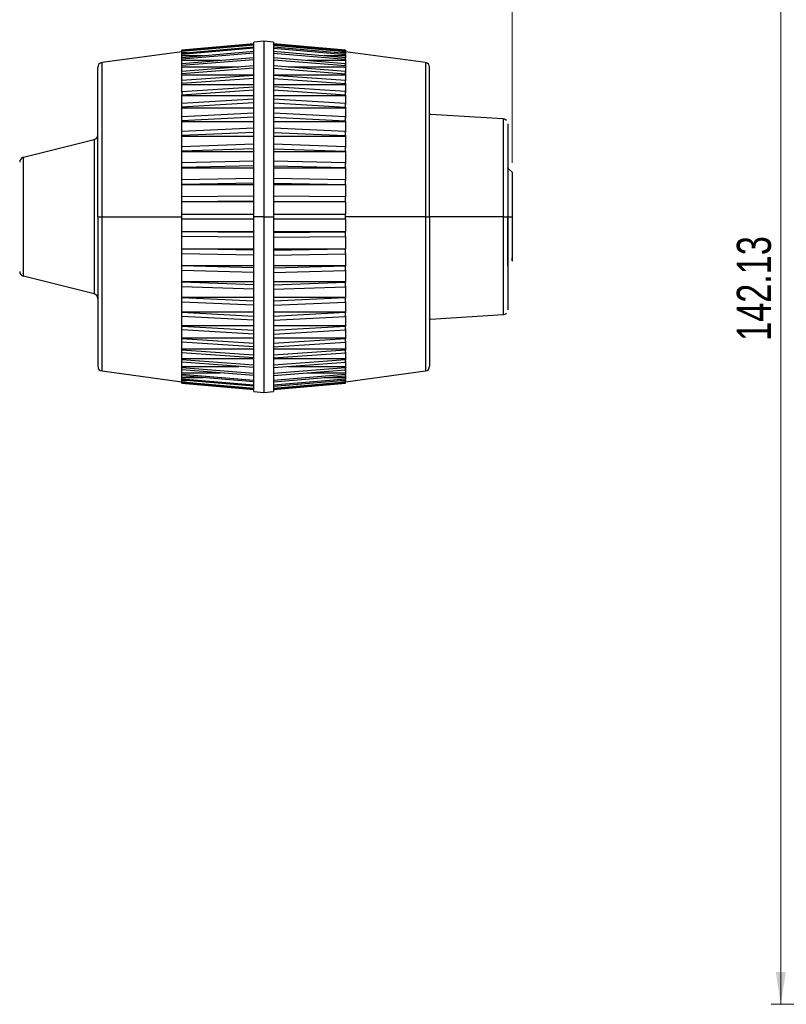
# Model space of a CAD drawing. Header units: millimetres. Extents: x 3 to 556, y 3 to 429.
# Tile 5 of 22: x 127 to 205, y 229 to 330. Entities that reach past the tile are written whole.
import ezdxf

# ---------------------------------------------------------------- set-up
doc = ezdxf.new("R2010")
doc.units = ezdxf.units.MM
doc.styles.add('SLDTEXTSTYLE0', font='TXT', dxfattribs={"width": 0.75})
doc.dimstyles.new('SLDDIMSTYLE0', dxfattribs={"dimtxt": 3.5, "dimasz": 3.302, "dimexe": 0, "dimexo": 0.0625, "dimgap": 0.875, "dimtad": 1, "dimrnd": 1e-09, "dimzin": 4, "dimdsep": 46, "dimtxsty": 'SLDTEXTSTYLE0', "dimsah": 1, "dimcen": 0.09, "dimadec": 0, "dimazin": 1, "dimtfac": 1, "dimtofl": 0, "dimtmove": 0, "dimatfit": 3, "dimfxl": 1, "dimfrac": 2, "dimtolj": 1, "dimtzin": 12, "dimarcsym": 0})
doc.dimstyles.new('SLDDIMSTYLE1', dxfattribs={"dimtxt": 3.5, "dimasz": 3.302, "dimexe": 0, "dimexo": 0.0625, "dimgap": 0.875, "dimtad": 1, "dimrnd": 1e-09, "dimzin": 12, "dimdsep": 46, "dimtxsty": 'SLDTEXTSTYLE0', "dimsah": 1, "dimcen": 0.09, "dimadec": 0, "dimazin": 3, "dimtfac": 1, "dimtofl": 0, "dimtmove": 0, "dimatfit": 3, "dimfxl": 1, "dimfrac": 2, "dimtolj": 1, "dimtzin": 12, "dimarcsym": 0})

# ---------------------------------------------------------------- blocks, each defined once
blk = doc.blocks.new('_D_1')
at = {"color": 7, "linetype": 'Continuous', "lineweight": 0}
for p, q in [((230.93, 371.13), (203.7, 371.13)), ((204.7, 229), (204.7, 371.13)), ((230.93, 229), (203.7, 229))]:
    blk.add_line(p, q, dxfattribs=at)
at = {"color": 7, "linetype": 'Continuous', "lineweight": 18}
for points in [[(204.7, 371.13), (204.19, 367.83), (205.21, 367.83)], [(204.7, 229), (205.21, 232.3), (204.19, 232.3)]]:
    blk.add_solid(points, dxfattribs=at)
at = {"color": 7, "linetype": 'Continuous', "lineweight": 18, "insert": (200.19, 297), "char_height": 3.5, "attachment_point": 1, "rotation": 90, "style": 'SLDTEXTSTYLE0'}
blk.add_mtext('142.13', dxfattribs=at)
blk = doc.blocks.new('_D_5')
at = {"color": 7, "linetype": 'Continuous', "lineweight": 0}
for p, q in [((54.88, 360.41), (54.88, 394.34)), ((177.18, 315.25), (177.18, 394.34)), ((54.88, 393.34), (177.18, 393.34))]:
    blk.add_line(p, q, dxfattribs=at)
at = {"color": 7, "linetype": 'Continuous', "lineweight": 18}
for points in [[(54.88, 393.34), (58.19, 392.83), (58.19, 393.84)], [(177.18, 393.34), (173.88, 393.84), (173.88, 392.83)]]:
    blk.add_solid(points, dxfattribs=at)
at = {"color": 7, "linetype": 'Continuous', "lineweight": 18, "insert": (97.83, 397.85), "char_height": 3.5, "attachment_point": 1, "rotation": 0.0004, "style": 'SLDTEXTSTYLE0'}
blk.add_mtext('122.30', dxfattribs=at)

msp = doc.modelspace()

# ---------------------------------------------------------------- linework, layer by layer
at = {"color": 7, "linetype": 'Continuous', "lineweight": 25}
for p, q in [((150.71092, 327.43367), (143.31211, 326.78636)), ((150.71092, 327.31051), (143.31211, 326.66675)), ((150.71092, 327.09859), (143.31211, 326.46542)), ((150.71092, 326.99464), (143.31211, 326.36147)), ((150.71092, 327.36278), (143.31212, 326.71901)), ((151.71091, 327.72116), (150.71092, 327.63367)), ((150.71092, 309.72116), (150.71092, 327.63367)), ((152.71092, 327.63367), (151.71091, 327.72116)), ((151.71091, 327.72116), (151.71091, 309.72116)), ((152.71092, 327.63367), (152.71092, 309.72116)), ((160.10972, 326.78636), (152.71092, 327.43367)), ((160.10972, 326.71901), (152.71092, 327.36278)), ((152.71092, 327.31051), (160.10972, 326.66675)), ((160.10972, 326.46542), (152.71092, 327.09859)), ((152.71092, 326.99464), (160.10972, 326.36147)), ((143.31212, 326.63367), (135.14394, 325.52969)), ((143.31212, 326.71901), (143.31211, 326.78636)), ((143.31211, 326.66675), (143.31212, 326.71901)), ((143.31211, 326.51306), (143.31211, 326.66675)), ((150.71092, 326.64402), (143.31211, 326.02839)), ((143.8687, 326.51306), (143.31211, 326.51306)), ((150.71092, 326.48951), (143.31211, 325.87388)), ((143.31211, 326.36147), (143.31211, 326.46542)), ((143.31211, 326.21031), (143.31211, 326.36147)), ((145.49851, 326.21031), (143.31211, 326.21031)), ((143.31211, 325.87388), (143.31211, 326.02839)), ((150.71092, 326.00403), (143.31211, 325.41268)), ((160.10972, 326.02839), (152.71092, 326.64402)), ((152.71092, 326.48951), (160.10972, 325.87388)), ((160.10972, 325.41268), (152.71092, 326.00403)), ((160.10973, 326.21031), (157.92333, 326.21031)), ((160.10973, 326.51306), (159.55314, 326.51306)), ((160.10972, 326.78636), (160.10972, 326.71901)), ((160.10972, 326.66675), (160.10972, 326.71901)), ((168.2779, 325.52969), (160.10972, 326.63367)), ((160.10972, 325.87388), (160.10972, 326.02839)), ((160.10972, 326.66675), (160.10973, 326.51306)), ((160.10972, 326.36147), (160.10972, 326.46542)), ((160.10972, 326.36147), (160.10973, 326.21031)), ((134.71092, 309.72116), (134.71092, 325.0341)), ((135.14394, 309.72116), (135.14394, 325.52969)), ((143.31209, 324.49122), (143.31209, 325.06814)), ((149.16, 325.06814), (143.31209, 325.06814)), ((143.31211, 325.72691), (143.31211, 325.87388)), ((150.71092, 325.80066), (143.31211, 325.20931)), ((147.24359, 325.72691), (143.31211, 325.72691)), ((143.31211, 325.20931), (143.31211, 325.41268)), ((143.31211, 325.06813), (143.31211, 325.20931)), ((150.71092, 325.18565), (143.31211, 324.62506)), ((152.71092, 325.80066), (160.10973, 325.20931)), ((160.10972, 324.62506), (152.71092, 325.18565)), ((160.10975, 325.06814), (154.26184, 325.06814)), ((160.10972, 325.7269), (156.17825, 325.7269)), ((160.10972, 325.87388), (160.10972, 325.7269)), ((160.10972, 325.20931), (160.10972, 325.06814)), ((160.10973, 325.20931), (160.10972, 325.41268)), ((160.10975, 325.06814), (160.10975, 324.49122)), ((168.2779, 325.52969), (168.2779, 309.72116)), ((168.71092, 309.72116), (168.71092, 325.0342)), ((150.71092, 324.93565), (143.31211, 324.37506)), ((143.31211, 324.37506), (143.31211, 324.62506)), ((143.31211, 324.24123), (143.31211, 324.37506)), ((150.71092, 324.24123), (143.31211, 324.24123)), ((150.71092, 324.19783), (143.31211, 323.67415)), ((152.71092, 324.93565), (160.10973, 324.37506)), ((160.10972, 324.24123), (152.71092, 324.24123)), ((160.10973, 323.67415), (152.71092, 324.19783)), ((160.10973, 324.37506), (160.10972, 324.62506)), ((160.10973, 324.37506), (160.10972, 324.24123)), ((143.31209, 322.45551), (143.31209, 323.25522)), ((150.71092, 323.90394), (143.31211, 323.38025)), ((143.31211, 323.38025), (143.31211, 323.67415)), ((143.31211, 323.25523), (143.31211, 323.38025)), ((150.71092, 323.25523), (143.31211, 323.25523)), ((143.31211, 322.57036), (150.71092, 323.05141)), ((152.71092, 323.90394), (160.10972, 323.38025)), ((160.10974, 323.25523), (152.71092, 323.25523)), ((160.10972, 322.57036), (152.71092, 323.05141)), ((160.10972, 323.38025), (160.10973, 323.67415)), ((160.10972, 323.38025), (160.10973, 323.25523)), ((160.10974, 323.25523), (160.10974, 322.45552)), ((143.31211, 322.23579), (150.71092, 322.71684)), ((143.31211, 322.57036), (143.31211, 322.23579)), ((143.31211, 322.12095), (143.31211, 322.23579)), ((143.31211, 321.3258), (143.31211, 322.12095)), ((150.71092, 322.12095), (143.31211, 322.12095)), ((152.71092, 322.71684), (160.10972, 322.23579)), ((160.10973, 322.1209), (152.71092, 322.12095)), ((160.10972, 322.23579), (160.10972, 322.1209)), ((160.10972, 322.23579), (160.10972, 322.57036)), ((160.10973, 322.12095), (160.10973, 321.22239)), ((150.71092, 321.75893), (143.31211, 321.3258)), ((150.71092, 321.38736), (143.31211, 320.95422)), ((143.31211, 320.95422), (143.31211, 321.3258)), ((143.31211, 320.85082), (143.31211, 320.95422)), ((160.10973, 321.3258), (152.71092, 321.75893)), ((152.71092, 321.38736), (160.10972, 320.95422)), ((160.10972, 320.95422), (160.10973, 321.3258)), ((160.10972, 320.95422), (160.10973, 320.85082)), ((143.31209, 319.86325), (143.31209, 320.85081)), ((150.71092, 320.85082), (143.31211, 320.85082)), ((150.71092, 320.33457), (143.31211, 319.95409)), ((143.31211, 319.54958), (143.31211, 319.95409)), ((150.71092, 319.93006), (143.31211, 319.54958)), ((160.10972, 320.85082), (152.71092, 320.85082)), ((160.10972, 319.95409), (152.71092, 320.33457)), ((152.71092, 319.93006), (160.10973, 319.54958)), ((160.10973, 319.54958), (160.10972, 319.95409)), ((160.10975, 320.85082), (160.10975, 319.86326)), ((176.25159, 319.74987), (168.79519, 320.2159)), ((143.31211, 319.45875), (143.31211, 319.54958)), ((150.71092, 319.45875), (143.31211, 319.45875)), ((160.10972, 319.45875), (152.71092, 319.45875)), ((160.10973, 319.54958), (160.10972, 319.45875)), ((143.31209, 316.82773), (143.31209, 317.95998)), ((150.71092, 318.79392), (143.31211, 318.47027)), ((143.31211, 318.03726), (143.31211, 318.47027)), ((150.71092, 318.36091), (143.31211, 318.03726)), ((143.31211, 317.95998), (143.31211, 318.03726)), ((150.71092, 317.95999), (143.31211, 317.95998)), ((160.10972, 318.47027), (152.71092, 318.79392)), ((152.71092, 318.36091), (160.10972, 318.03726)), ((160.10973, 317.95999), (152.71092, 317.95999)), ((160.10972, 318.03726), (160.10972, 318.47027)), ((160.10972, 318.03726), (160.10973, 317.95999)), ((160.10974, 317.95999), (160.10974, 316.82773)), ((127.08964, 315.81584), (134.33217, 317.62648)), ((134.33217, 317.62648), (134.33217, 309.72116)), ((150.71092, 317.15388), (143.31211, 316.89059)), ((160.10972, 316.89059), (152.71092, 317.15388)), ((143.31211, 316.43382), (143.31211, 316.89059)), ((150.71092, 316.6971), (143.31211, 316.43382)), ((143.31211, 316.37096), (143.31211, 316.43382)), ((150.71092, 316.37096), (143.31211, 316.37096)), ((152.71092, 316.6971), (160.10972, 316.43382)), ((160.10972, 316.37096), (152.71092, 316.37096)), ((160.10972, 316.43382), (160.10972, 316.89059)), ((160.10972, 316.43382), (160.10972, 316.37096)), ((160.10972, 316.37096), (160.10972, 315.18461)), ((127.08964, 309.72116), (127.08964, 315.81584)), ((150.71092, 315.43239), (143.31211, 315.23236)), ((143.31211, 314.75684), (143.31211, 315.23236)), ((150.71092, 314.95687), (143.31211, 314.75684)), ((160.10972, 315.23236), (152.71092, 315.43239)), ((152.71092, 314.95687), (160.10972, 314.75684)), ((160.10972, 314.75684), (160.10972, 315.23236)), ((143.3121, 313.48162), (143.3121, 314.70901)), ((143.31211, 314.70901), (143.31211, 314.75684)), ((150.71092, 314.70908), (143.31211, 314.70901)), ((160.10972, 314.70908), (152.71092, 314.70908)), ((160.10972, 314.75684), (160.10973, 314.70908)), ((160.10974, 314.70908), (160.10974, 313.48163)), ((177.19039, 314.24169), (176.72111, 314.71097)), ((150.71092, 313.64834), (143.31211, 313.51375)), ((143.31211, 313.02468), (143.31211, 313.51375)), ((150.71092, 313.15926), (143.31211, 313.02468)), ((143.31211, 312.99255), (143.31211, 313.02468)), ((150.71092, 312.99255), (143.31211, 312.99255)), ((160.10972, 313.51375), (152.71092, 313.64834)), ((152.71092, 313.15926), (160.10972, 313.02468)), ((160.10973, 312.99255), (152.71092, 312.99255)), ((160.10972, 313.02468), (160.10972, 313.51375)), ((160.10972, 313.02468), (160.10973, 312.99255)), ((150.71092, 311.82125), (143.31211, 311.75359)), ((143.31211, 311.25633), (143.31211, 311.75359)), ((150.71092, 311.32399), (143.31211, 311.25633)), ((143.31211, 311.24018), (143.31211, 311.25633)), ((150.71092, 311.24018), (143.31211, 311.24018)), ((160.10972, 311.75359), (152.71092, 311.82125)), ((152.71092, 311.32399), (160.10972, 311.25633)), ((160.10973, 311.24018), (152.71092, 311.24018)), ((160.10972, 311.25633), (160.10972, 311.75359)), ((160.10972, 311.25633), (160.10973, 311.24018)), ((143.31211, 309.47116), (143.31211, 309.97116)), ((143.31211, 309.97116), (150.71092, 309.97116)), ((152.71092, 309.97116), (160.10972, 309.97116)), ((160.10972, 309.47116), (160.10972, 309.97116)), ((127.08964, 303.62648), (127.08964, 309.72116)), ((134.33217, 309.72116), (134.33217, 301.81585)), ((134.71092, 309.72116), (134.71092, 294.40813)), ((134.71092, 309.72116), (135.14394, 309.72116)), ((135.14394, 309.72116), (143.31211, 309.72116)), ((135.14394, 293.91264), (135.14394, 309.72116)), ((150.71092, 309.47116), (143.31211, 309.47116)), ((151.71091, 309.72116), (150.71092, 309.72116)), ((150.71092, 291.80865), (150.71092, 309.72116)), ((151.71091, 309.72116), (151.71091, 291.72116)), ((151.71091, 309.72116), (152.71092, 309.72116)), ((152.71092, 309.72116), (152.71092, 291.80865)), ((160.10972, 309.47116), (152.71092, 309.47116)), ((168.2779, 309.72116), (160.10973, 309.72116)), ((168.2779, 309.72116), (168.2779, 293.91264)), ((168.2779, 309.72116), (168.71092, 309.72116)), ((168.71092, 309.72116), (168.71092, 294.40822)), ((176.24208, 309.72119), (168.80466, 309.72118)), ((176.74013, 309.72116), (177.18167, 309.72116)), ((177.21092, 308.16445), (177.21092, 309.72122)), ((143.31211, 308.20215), (150.71092, 308.20215)), ((143.31211, 308.18599), (143.31211, 308.20215)), ((150.71092, 308.11833), (143.31211, 308.18599)), ((143.31211, 307.68873), (143.31211, 308.18599)), ((152.71092, 308.20215), (160.10973, 308.20215)), ((152.71092, 308.11833), (160.10972, 308.18599)), ((160.10972, 307.68873), (160.10972, 308.18599)), ((160.10972, 308.18599), (160.10973, 308.20215)), ((150.71092, 307.62107), (143.31211, 307.68873)), ((152.71092, 307.62107), (160.10972, 307.68873)), ((143.3121, 304.73331), (143.3121, 305.9607)), ((143.31211, 306.44978), (150.71092, 306.44978)), ((143.31211, 306.41765), (143.31211, 306.44978)), ((150.71092, 306.28306), (143.31211, 306.41765)), ((143.31211, 305.92857), (143.31211, 306.41765)), ((150.71092, 305.79399), (143.31211, 305.92857)), ((152.71092, 306.44977), (160.10972, 306.44977)), ((152.71092, 306.28306), (160.10972, 306.41765)), ((152.71092, 305.79399), (160.10972, 305.92857)), ((160.10972, 306.44977), (160.10972, 306.41765)), ((160.10972, 305.92857), (160.10972, 306.41765)), ((177.18157, 305.19212), (177.18157, 305.51643)), ((177.18561, 305.19586), (177.19047, 305.20071)), ((177.21091, 305.26349), (177.21092, 305.26386)), ((177.21092, 305.26386), (177.21092, 305.62571)), ((143.31211, 304.73331), (150.71092, 304.73324)), ((143.31211, 304.68549), (143.31211, 304.73331)), ((150.71092, 304.48546), (143.31211, 304.68549)), ((143.31211, 304.20996), (143.31211, 304.68549)), ((150.71092, 304.00993), (143.31211, 304.20996)), ((152.71092, 304.73325), (160.10973, 304.73325)), ((152.71092, 304.48546), (160.10972, 304.68549)), ((152.71092, 304.00993), (160.10972, 304.20996)), ((160.10973, 304.73325), (160.10972, 304.68549)), ((160.10972, 304.20996), (160.10972, 304.68549)), ((134.33217, 301.81585), (127.08964, 303.62648)), ((143.31211, 303.07136), (150.71092, 303.07136)), ((143.31211, 303.00851), (143.31211, 303.07136)), ((150.71092, 302.74522), (143.31211, 303.00851)), ((143.31211, 302.55173), (143.31211, 303.00851)), ((152.71092, 303.07136), (160.10972, 303.07136)), ((152.71092, 302.74522), (160.10972, 303.00851)), ((160.10972, 303.07136), (160.10972, 303.00851)), ((160.10972, 302.55173), (160.10972, 303.00851)), ((143.3121, 301.48234), (143.3121, 302.61459)), ((150.71092, 302.28845), (143.31211, 302.55173)), ((152.71092, 302.28845), (160.10972, 302.55173)), ((160.10974, 302.61459), (160.10974, 301.48234)), ((143.31211, 301.48234), (150.71092, 301.48234)), ((143.31211, 301.40507), (143.31211, 301.48234)), ((143.31211, 300.97206), (143.31211, 301.40507)), ((150.71092, 301.08141), (143.31211, 301.40507)), ((150.71092, 300.6484), (143.31211, 300.97206)), ((152.71092, 301.48234), (160.10973, 301.48234)), ((160.10972, 301.40507), (152.71092, 301.08141)), ((152.71092, 300.6484), (160.10972, 300.97206)), ((160.10973, 301.48234), (160.10972, 301.40507)), ((160.10972, 300.97206), (160.10972, 301.40507)), ((143.31211, 299.98358), (150.71092, 299.98358)), ((143.31211, 299.89274), (143.31211, 299.98358)), ((143.31211, 299.48824), (143.31211, 299.89274)), ((150.71092, 299.51226), (143.31211, 299.89274)), ((152.71092, 299.98358), (160.10973, 299.98358)), ((160.10973, 299.89274), (152.71092, 299.51226)), ((160.10973, 299.98358), (160.10973, 299.89274)), ((160.10973, 299.48824), (160.10973, 299.89274)), ((143.31209, 298.59151), (143.31209, 299.57907)), ((150.71092, 299.10776), (143.31211, 299.48824)), ((152.71092, 299.10776), (160.10973, 299.48824)), ((160.10974, 299.57907), (160.10974, 298.59151)), ((168.79519, 299.22643), (176.25159, 299.69245)), ((143.31211, 298.59151), (150.71092, 298.59151)), ((143.31211, 298.4881), (143.31211, 298.59151)), ((143.31211, 298.11653), (143.31211, 298.4881)), ((150.71092, 298.05497), (143.31211, 298.4881)), ((143.31211, 297.32137), (143.31211, 298.11653)), ((150.71092, 297.68339), (143.31211, 298.11653)), ((152.71092, 298.59151), (160.10974, 298.59151)), ((160.10972, 298.4881), (152.71092, 298.05497)), ((152.71092, 297.68339), (160.10973, 298.11653)), ((160.10973, 298.59151), (160.10972, 298.4881)), ((160.10973, 298.11653), (160.10972, 298.4881)), ((143.31209, 296.1871), (143.31209, 296.98681)), ((143.31211, 297.32137), (150.71092, 297.32137)), ((143.31211, 297.20653), (143.31211, 297.32137)), ((150.71092, 296.72548), (143.31211, 297.20653)), ((143.31211, 296.87197), (143.31211, 297.20653)), ((150.71092, 296.39092), (143.31211, 296.87197)), ((152.71092, 297.32137), (160.10973, 297.32137)), ((160.10973, 297.20653), (152.71092, 296.72548)), ((152.71092, 296.39092), (160.10972, 296.87197)), ((160.10973, 297.32137), (160.10973, 297.20653)), ((160.10972, 296.87197), (160.10973, 297.20653)), ((160.10974, 296.98681), (160.10974, 296.1871)), ((143.31211, 296.1871), (150.71092, 296.18709)), ((143.31211, 296.06207), (143.31211, 296.1871)), ((150.71092, 295.53839), (143.31211, 296.06207)), ((143.31211, 295.76818), (143.31211, 296.06207)), ((143.31211, 295.2011), (143.31211, 295.8932)), ((150.71092, 295.24449), (143.31211, 295.76818)), ((152.71092, 296.1871), (160.10973, 296.1871)), ((160.10972, 296.06207), (152.71092, 295.53839)), ((152.71092, 295.24449), (160.10973, 295.76818)), ((160.10973, 296.1871), (160.10972, 296.06207)), ((160.10973, 295.76818), (160.10972, 296.06207)), ((143.31209, 294.37419), (143.31209, 294.9511)), ((143.31211, 295.2011), (150.71092, 295.2011)), ((143.31211, 295.06727), (143.31211, 295.2011)), ((150.71092, 294.50668), (143.31211, 295.06727)), ((143.31211, 294.81727), (143.31211, 295.06727)), ((150.71092, 294.25668), (143.31211, 294.81727)), ((152.71092, 295.2011), (160.10972, 295.2011)), ((160.10973, 295.06727), (152.71092, 294.50668)), ((152.71092, 294.25668), (160.10972, 294.81727)), ((160.10972, 295.2011), (160.10973, 295.06727)), ((160.10972, 294.81727), (160.10973, 295.06727)), ((160.10975, 294.9511), (160.10975, 294.37419)), ((135.14394, 293.91264), (143.31212, 292.80865)), ((143.3121, 294.37419), (149.16, 294.37419)), ((143.31211, 294.23301), (143.31211, 294.37419)), ((150.71092, 293.64166), (143.31211, 294.23301)), ((143.31211, 294.02964), (143.31211, 294.23301)), ((150.71092, 293.43829), (143.31211, 294.02964)), ((143.31211, 293.71542), (147.24359, 293.71542)), ((143.31211, 293.56845), (143.31211, 293.71542)), ((160.10972, 294.23301), (152.71092, 293.64166)), ((152.71092, 293.43829), (160.10972, 294.02964)), ((154.26185, 294.37419), (160.10973, 294.37419)), ((156.17825, 293.71542), (160.10972, 293.71542)), ((160.10972, 292.80865), (168.2779, 293.91264)), ((160.10972, 293.71542), (160.10972, 293.56845)), ((160.10973, 294.37419), (160.10972, 294.23301)), ((160.10972, 294.02964), (160.10972, 294.23301)), ((143.31211, 293.41394), (143.31211, 293.56845)), ((150.71092, 292.95282), (143.31211, 293.56845)), ((150.71092, 292.79831), (143.31211, 293.41394)), ((143.31211, 293.23202), (145.49852, 293.23202)), ((143.31211, 293.08086), (143.31211, 293.23202)), ((150.71092, 292.44769), (143.31211, 293.08086)), ((143.31211, 292.9769), (143.31211, 293.08086)), ((150.71092, 292.34373), (143.31211, 292.9769)), ((143.31211, 292.92927), (143.8687, 292.92927)), ((143.31211, 292.77558), (143.31211, 292.92927)), ((150.71092, 292.13181), (143.31211, 292.77558)), ((143.31211, 292.72332), (143.31211, 292.77558)), ((150.71092, 292.07955), (143.31211, 292.72332)), ((143.31212, 292.65596), (143.31212, 292.72332)), ((160.10972, 293.56845), (152.71092, 292.95282)), ((152.71092, 292.79831), (160.10972, 293.41394)), ((160.10972, 293.08086), (152.71092, 292.44769)), ((152.71092, 292.34373), (160.10972, 292.9769)), ((160.10972, 292.77558), (152.71092, 292.13181)), ((152.71092, 292.07955), (160.10972, 292.72332)), ((157.92332, 293.23202), (160.10973, 293.23202)), ((159.55314, 292.92927), (160.10973, 292.92927)), ((160.10972, 293.41394), (160.10972, 293.56845)), ((160.10972, 292.72332), (160.10972, 292.77558)), ((160.10972, 292.65596), (160.10972, 292.72332)), ((160.10973, 293.23202), (160.10972, 293.08086)), ((160.10972, 292.9769), (160.10972, 293.08086)), ((160.10972, 292.77558), (160.10973, 292.92927)), ((143.31212, 292.65596), (150.71092, 292.00865)), ((150.71092, 291.80865), (151.71091, 291.72116)), ((151.71091, 291.72116), (152.71092, 291.80865)), ((152.71092, 292.00865), (160.10972, 292.65596))]:
    msp.add_line(p, q, dxfattribs=at)
at = {"color": 7, "linetype": 'Continuous', "lineweight": 25, "flags": 128}
for points in [[(143.31211, 326.46542), (143.31211, 326.47221), (143.31211, 326.49337), (143.31211, 326.51306)], [(143.31211, 326.02839), (143.31211, 326.05739), (143.31211, 326.09779), (143.31211, 326.13675), (143.31211, 326.17425), (143.31211, 326.21031)], [(160.10973, 326.51306), (160.10973, 326.49337), (160.10973, 326.47221), (160.10973, 326.46542)], [(160.10973, 326.21031), (160.10973, 326.17426), (160.10973, 326.13675), (160.10973, 326.09779), (160.10973, 326.05739), (160.10973, 326.02839)], [(143.31211, 325.27151), (143.31211, 325.33329), (143.31211, 325.3937), (143.31211, 325.45272), (143.31211, 325.51035), (143.31211, 325.56659), (143.31211, 325.62144), (143.31211, 325.67487), (143.31211, 325.72691)], [(160.10972, 325.7269), (160.10972, 325.67487), (160.10972, 325.62143), (160.10972, 325.56659), (160.10972, 325.51035), (160.10972, 325.45272), (160.10972, 325.3937), (160.10972, 325.33329), (160.10973, 325.27151)], [(143.31211, 323.54912), (143.31211, 323.63999), (143.31211, 323.72963), (143.31211, 323.81803), (143.31211, 323.90519), (143.31211, 323.99109), (143.31211, 324.07574), (143.31211, 324.15912), (143.31211, 324.24123)], [(160.10972, 324.24123), (160.10972, 324.15912), (160.10972, 324.07574), (160.10972, 323.99109), (160.10972, 323.90519), (160.10972, 323.81803), (160.10972, 323.72963), (160.10973, 323.67415)], [(143.31211, 318.393), (143.31211, 318.52902), (143.31211, 318.66427), (143.31211, 318.79872), (143.31211, 318.93238), (143.31211, 319.06522), (143.31211, 319.19723), (143.31211, 319.32841), (143.31211, 319.45875)], [(160.10972, 319.45875), (160.10972, 319.32841), (160.10972, 319.19723), (160.10972, 319.06522), (160.10972, 318.93238), (160.10972, 318.79872), (160.10972, 318.66427), (160.10972, 318.52902), (160.10972, 318.393)], [(143.31211, 315.18461), (143.31211, 315.33473), (143.31211, 315.48435), (143.31211, 315.63347), (143.31211, 315.78206), (143.31211, 315.93012), (143.31211, 316.07764), (143.31211, 316.22459), (143.31211, 316.37096)], [(143.31211, 311.73744), (143.31211, 311.8951), (143.31211, 312.05256), (143.31211, 312.20982), (143.31211, 312.36686), (143.31211, 312.52367), (143.31211, 312.68023), (143.31211, 312.83653), (143.31211, 312.99255)], [(160.10973, 312.99255), (160.10973, 312.83653), (160.10973, 312.68023), (160.10973, 312.52367), (160.10973, 312.36686), (160.10973, 312.20982), (160.10973, 312.05256), (160.10973, 311.89509), (160.10973, 311.73744)], [(143.31211, 309.97116), (143.31211, 310.13001), (143.31211, 310.28883), (143.31211, 310.4476), (143.31211, 310.6063), (143.31211, 310.76492), (143.31211, 310.92345), (143.31211, 311.08188), (143.31211, 311.24018)], [(160.10973, 311.24018), (160.10973, 311.08187), (160.10973, 310.92345), (160.10973, 310.76492), (160.10973, 310.6063), (160.10973, 310.44759), (160.10973, 310.28883), (160.10973, 310.13001), (160.10973, 309.97116)], [(143.31211, 308.20215), (143.31211, 308.36045), (143.31211, 308.51888), (143.31211, 308.67741), (143.31211, 308.83603), (143.31211, 308.99473), (143.31211, 309.1535), (143.31211, 309.31231), (143.31211, 309.47116)], [(160.10973, 309.47116), (160.10973, 309.31231), (160.10973, 309.1535), (160.10973, 308.99473), (160.10973, 308.83603), (160.10973, 308.67741), (160.10973, 308.51888), (160.10973, 308.36045), (160.10973, 308.20215)], [(143.31211, 306.44978), (143.31211, 306.6058), (143.31211, 306.7621), (143.31211, 306.91866), (143.31211, 307.07546), (143.31211, 307.2325), (143.31211, 307.38976), (143.31211, 307.54723), (143.31211, 307.70489)], [(160.10973, 307.70489), (160.10973, 307.54723), (160.10973, 307.38976), (160.10973, 307.2325), (160.10973, 307.07546), (160.10973, 306.91865), (160.10973, 306.76209), (160.10973, 306.60579), (160.10972, 306.44977)], [(160.10973, 305.9607), (160.10973, 305.80597), (160.10973, 305.65158), (160.10973, 305.49754), (160.10973, 305.34389), (160.10973, 305.19061), (160.10973, 305.03774), (160.10973, 304.88528), (160.10973, 304.73325)], [(143.31211, 303.07136), (143.31211, 303.21774), (143.31211, 303.36469), (143.31211, 303.5122), (143.31211, 303.66026), (143.31211, 303.80885), (143.31211, 303.95797), (143.31211, 304.1076), (143.31211, 304.25772)], [(160.10973, 304.25772), (160.10973, 304.1076), (160.10973, 303.95797), (160.10973, 303.80886), (160.10973, 303.66026), (160.10973, 303.5122), (160.10973, 303.36469), (160.10973, 303.21774), (160.10972, 303.07136)], [(143.31211, 299.98358), (143.31211, 300.11391), (143.31211, 300.24509), (143.31211, 300.37711), (143.31211, 300.50995), (143.31211, 300.6436), (143.31211, 300.77806), (143.31211, 300.9133), (143.31211, 301.04932)], [(160.10972, 301.04932), (160.10972, 300.9133), (160.10972, 300.77806), (160.10972, 300.6436), (160.10972, 300.50995), (160.10972, 300.37711), (160.10972, 300.24509), (160.10972, 300.11391), (160.10973, 299.98358)], [(160.10973, 298.21993), (160.10973, 298.10396), (160.10973, 297.989), (160.10973, 297.87508), (160.10973, 297.76221), (160.10973, 297.65039), (160.10973, 297.53964), (160.10973, 297.42997), (160.10973, 297.32137)], [(160.10972, 295.8932), (160.10972, 295.80234), (160.10972, 295.7127), (160.10972, 295.6243), (160.10972, 295.53714), (160.10972, 295.45123), (160.10972, 295.36658), (160.10972, 295.2832), (160.10972, 295.2011)], [(143.31211, 293.71542), (143.31211, 293.76745), (143.31211, 293.82089), (143.31211, 293.87573), (143.31211, 293.93197), (143.31211, 293.98961), (143.31211, 294.04863), (143.31211, 294.10904), (143.31211, 294.17082)], [(160.10972, 294.17082), (160.10972, 294.10904), (160.10972, 294.04863), (160.10972, 293.98961), (160.10972, 293.93197), (160.10972, 293.87573), (160.10972, 293.82089), (160.10972, 293.76745), (160.10972, 293.71542)], [(143.31211, 293.23202), (143.31211, 293.26807), (143.31211, 293.30558), (143.31211, 293.34453), (143.31211, 293.38493), (143.31211, 293.41394)], [(143.31211, 292.92927), (143.31211, 292.94895), (143.31211, 292.97011), (143.31211, 292.9769)], [(160.10973, 293.41394), (160.10973, 293.38493), (160.10973, 293.34453), (160.10973, 293.30558), (160.10973, 293.26807), (160.10973, 293.23202)], [(160.10973, 292.9769), (160.10973, 292.97011), (160.10973, 292.94895), (160.10973, 292.92927)]]:
    msp.add_lwpolyline(points, dxfattribs=at)
at = {"color": 7, "linetype": 'Continuous', "lineweight": 25}
for centre, radius, start, end in [((135.21092, 325.0342), 0.5, 97.6985391, 180), ((168.21092, 325.0342), 0.5, 0, 82.3014609), ((134.21092, 318.11155), 0.5, 284.0346188, 359.9930118), ((127.21092, 315.33077), 0.5, 104.0371156, 180.0034176), ((177.11091, 305.26235), 0.10001, 314.9526075, 360), ((127.21092, 304.11155), 0.5, 179.9965824, 255.9628844), ((134.21092, 301.33077), 0.5, 0.0069751, 75.9653812), ((135.21092, 294.40813), 0.5, 180, 262.3014609), ((168.21092, 294.40813), 0.5, 277.6985391, 0)]:
    msp.add_arc(centre, radius, start, end, dxfattribs=at)
for points, knots in [([(168.71093, 320.31727), (168.71193, 320.30485), (168.71399, 320.27901), (168.72962, 320.25828), (168.73773, 320.24751)], [0, 0, 0, 0, 0.480992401, 1, 1, 1, 1]), ([(168.80552, 320.2158), (168.79316, 320.21767), (168.7675, 320.22156), (168.7479, 320.23865), (168.73773, 320.24751)], [0, 0, 0, 0, 0.481376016, 1, 1, 1, 1]), ([(176.57547, 319.59416), (176.52477, 319.63805), (176.42702, 319.72268), (176.29942, 319.74195), (176.23799, 319.75122)], [0, 0, 0, 0, 0.5186187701, 1, 1, 1, 1]), ([(176.71092, 319.25202), (176.71092, 319.18864), (176.71092, 319.06185), (176.71092, 318.06137), (176.71092, 316.54012), (176.71092, 314.54084), (176.71092, 312.21598), (176.71092, 310.55281), (176.71092, 309.72119)], [0, 0, 0, 0, 0.16659833, 0.33327482, 0.499949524, 0.666656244, 0.833320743, 1, 1, 1, 1]), ([(176.71095, 314.766), (176.71112, 314.75924), (176.71146, 314.74558), (176.71588, 314.73264), (176.71812, 314.7261)], [0, 0, 0, 0, 0.4944657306, 1, 1, 1, 1]), ([(176.7406, 314.69226), (176.73603, 314.69727), (176.72679, 314.70739), (176.72103, 314.71982), (176.71812, 314.7261)], [0, 0, 0, 0, 0.495023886, 1, 1, 1, 1]), ([(176.74017, 314.69192), (176.74016, 314.6172), (176.74016, 314.46777), (176.74015, 313.31829), (176.74014, 311.67523), (176.74013, 310.37252), (176.74013, 309.72116)], [0, 0, 0, 0, 0.249999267, 0.499999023, 0.749999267, 1, 1, 1, 1]), ([(177.21089, 314.17914), (177.20899, 314.19441), (177.20563, 314.22158), (177.18828, 314.24253), (177.18068, 314.25171)], [0, 0, 0, 0, 0.561977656, 1, 1, 1, 1]), ([(168.80469, 309.72118), (168.79269, 309.72117), (168.7678, 309.72114), (168.73643, 309.72109), (168.71495, 309.72105), (168.71223, 309.72102), (168.71092, 309.721)], [0, 0, 0, 0, 0.240838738, 0.499885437, 0.758996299, 1, 1, 1, 1]), ([(176.24212, 309.72119), (176.30221, 309.72119), (176.42695, 309.72119), (176.58396, 309.72119), (176.69124, 309.72119), (176.70452, 309.72119), (176.71092, 309.72119)], [0, 0, 0, 0, 0.240909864, 0.500028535, 0.759131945, 1, 1, 1, 1]), ([(176.74028, 309.72116), (176.73599, 309.72118), (176.72733, 309.72122), (176.71838, 309.72128), (176.7122, 309.72133), (176.71135, 309.72137), (176.71092, 309.72139)], [0, 0, 0, 0, 0.247626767, 0.500062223, 0.752482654, 1, 1, 1, 1]), ([(176.71092, 309.72119), (176.71092, 308.88943), (176.71092, 307.226), (176.71092, 304.90183), (176.71092, 302.90208), (176.71092, 301.38016), (176.71092, 300.38128), (176.71092, 300.25381), (176.71092, 300.19007)], [0, 0, 0, 0, 0.1666762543, 0.3333350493, 0.4999972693, 0.6666793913, 0.8333339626, 1, 1, 1, 1]), ([(176.74015, 304.751), (176.74015, 304.83433), (176.74014, 305.00099), (176.74014, 306.15413), (176.74013, 307.78666), (176.74013, 309.07633), (176.74013, 309.72116)], [0, 0, 0, 0, 0.2499996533, 0.4999995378, 0.7499996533, 1, 1, 1, 1]), ([(177.1816, 309.72116), (177.18161, 309.1336), (177.18163, 307.95846), (177.18165, 306.47093), (177.18168, 305.42023), (177.18169, 305.26841), (177.1817, 305.1925)], [0, 0, 0, 0, 0.2500020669, 0.5000027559, 0.7500020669, 1, 1, 1, 1]), ([(177.18194, 309.72116), (177.18616, 309.72117), (177.1947, 309.72118), (177.2035, 309.72119), (177.20958, 309.72121), (177.21045, 309.72122), (177.21088, 309.72122)], [0, 0, 0, 0, 0.2464577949, 0.4984877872, 0.75133547, 1, 1, 1, 1]), ([(177.21092, 305.62571), (177.21092, 305.91908), (177.21092, 306.35699), (177.21092, 307.31843), (177.21092, 307.87448), (177.21092, 308.16445)], [0, 0, 0, 0, 0.4927241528, 0.7354741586, 1, 1, 1, 1]), ([(176.71092, 304.68009), (176.71134, 304.68656), (176.7122, 304.69963), (176.71837, 304.71844), (176.7273, 304.7361), (176.73595, 304.74594), (176.74023, 304.75082)], [0, 0, 0, 0, 0.247509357, 0.499921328, 0.752357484, 1, 1, 1, 1]), ([(176.23799, 299.69105), (176.29942, 299.70032), (176.42702, 299.71959), (176.52477, 299.80422), (176.57547, 299.84811)], [0, 0, 0, 0, 0.4813808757, 1, 1, 1, 1]), ([(168.73775, 299.19478), (168.72964, 299.18402), (168.71401, 299.1633), (168.71193, 299.13748), (168.71093, 299.12505)], [0, 0, 0, 0, 0.518978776, 1, 1, 1, 1]), ([(168.73775, 299.19478), (168.74792, 299.20364), (168.76751, 299.22072), (168.79317, 299.2246), (168.80552, 299.22647)], [0, 0, 0, 0, 0.518624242, 1, 1, 1, 1])]:
    msp.add_open_spline(points, degree=3, knots=knots, dxfattribs=at)
at = {"color": 8, "linetype": 'Continuous', "lineweight": 25}
for points, knots in [([(176.24209, 319.75046), (176.24209, 319.75046), (176.24209, 319.8147), (176.24209, 319.59135), (176.24209, 319.05475), (176.24209, 318.11185), (176.24209, 316.85925), (176.24209, 315.32893), (176.24209, 313.58401), (176.24209, 311.69041), (176.24209, 310.3776), (176.24209, 309.72119)], [0, 0, 0, 0, 0.000001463, 0.12500128, 0.250001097, 0.375000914, 0.500000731, 0.625000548, 0.750000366, 0.875000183, 1, 1, 1, 1]), ([(176.24209, 309.72119), (176.24209, 309.06478), (176.24209, 307.75195), (176.24209, 305.85842), (176.24209, 304.11319), (176.24209, 302.58401), (176.24209, 301.32711), (176.24209, 300.40021), (176.24209, 299.80384), (176.24209, 299.72919), (176.24209, 299.69186)], [0, 0, 0, 0, 0.125000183, 0.250000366, 0.375000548, 0.500000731, 0.625000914, 0.750001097, 0.87500128, 1, 1, 1, 1])]:
    msp.add_open_spline(points, degree=3, knots=knots, dxfattribs=at)
at = {"color": 7, "linetype": 'Continuous', "lineweight": 25}
for points in [[(177.21092, 314.17968), (177.21057, 314.18624), (177.20988, 314.19937), (177.20393, 314.21827), (177.19487, 314.23589), (177.18613, 314.24571), (177.18176, 314.25062)], [(177.1819, 314.25019), (177.1819, 314.18215), (177.1819, 314.04606), (177.1819, 312.99875), (177.1819, 311.50166), (177.1819, 310.31466), (177.1819, 309.72116)], [(177.18176, 305.19231), (177.18616, 305.19726), (177.19496, 305.20717), (177.20406, 305.22494), (177.20998, 305.24401), (177.2106, 305.25724), (177.21092, 305.26386)]]:
    msp.add_open_spline(points, degree=3, dxfattribs=at)

# ---------------------------------------------------------------- dimensions: what is measured, and where the dimension line sits
at = {"color": 7, "linetype": 'Continuous', "lineweight": 18}
for base, p1, p2, angle, dimstyle, picture, middle in [((177.18122, 393.33614), (54.88484, 359.40754), (177.18176, 314.25062), 0.0003899, 'SLDDIMSTYLE0', '_D_5', (104.94592, 393.33565)), ((204.69922, 371.12967), (231.92934, 228.99723), (231.92934, 371.12967), 90, 'SLDDIMSTYLE1', '_D_1', (204.69922, 304.1132))]:
    dim = msp.add_linear_dim(base=base, p1=p1, p2=p2, angle=angle, dimstyle=dimstyle, dxfattribs=at)
    dim.commit()
    dim.dimension.update_dxf_attribs({"geometry": picture, "text_midpoint": middle, "dimtype": 160})

doc.saveas('drawing.dxf')
